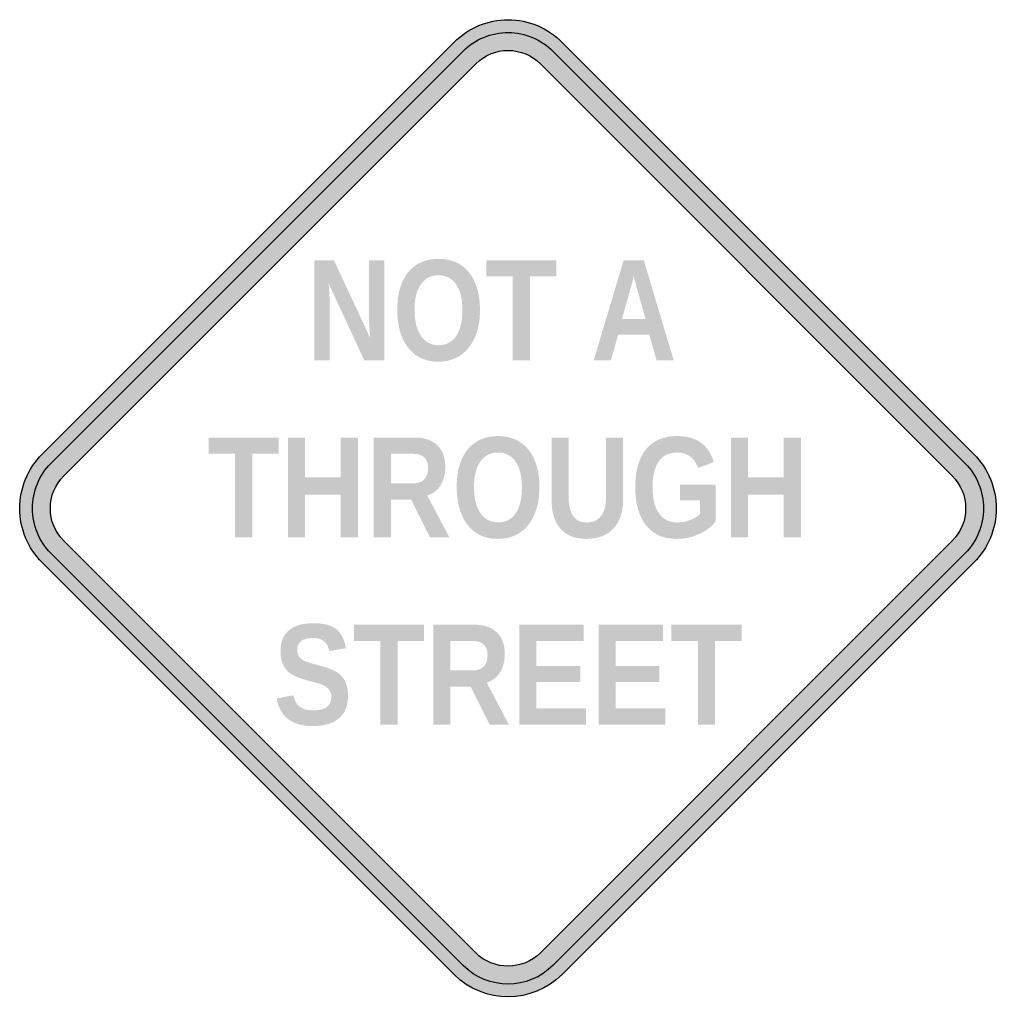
# Model space of a CAD drawing. Header units: inches. Extents: x -0.5 to 0.5, y -0.51 to 0.5.
import ezdxf

# ---------------------------------------------------------------- set-up
doc = ezdxf.new("R2010")
doc.units = ezdxf.units.IN
doc.header["$MEASUREMENT"] = 0

msp = doc.modelspace()

# ---------------------------------------------------------------- hatches: boundary and pattern name
h = msp.add_hatch(color=7)
edge = h.paths.add_edge_path()
edge.add_line((0.0555, 0.4769), (0.477, 0.0554))
edge.add_spline(control_points=[(0.477, 0.0554), (0.4917, 0.0407), (0.5, 0.0207), (0.5, -0.0001), (0.5, -0.0209), (0.4917, -0.0408), (0.477, -0.0555)], knot_values=[0, 0, 0, 0, 1, 1, 1, 2, 2, 2, 2], degree=3, periodic=0)
edge.add_line((0.477, -0.0555), (0.0555, -0.4771))
edge.add_spline(control_points=[(0.0555, -0.4771), (0.025, -0.5076), (-0.0245, -0.5077), (-0.0552, -0.4774)], knot_values=[0, 0, 0, 0, 1, 1, 1, 1], degree=3, periodic=0)
edge.add_line((-0.0552, -0.4774), (-0.477, -0.0555))
edge.add_spline(control_points=[(-0.477, -0.0555), (-0.4917, -0.0408), (-0.5, -0.0209), (-0.5, -0.0001), (-0.5, 0.0207), (-0.4917, 0.0407), (-0.477, 0.0554)], knot_values=[0, 0, 0, 0, 1, 1, 1, 2, 2, 2, 2], degree=3, periodic=0)
edge.add_line((-0.477, 0.0554), (-0.0552, 0.4772))
edge.add_spline(control_points=[(-0.0552, 0.4772), (-0.0405, 0.4919), (-0.0206, 0.5001), (0.0002, 0.5001), (0.021, 0.5), (0.0409, 0.4917), (0.0555, 0.4769)], knot_values=[0, 0, 0, 0, 1, 1, 1, 2, 2, 2, 2], degree=3, periodic=0)
edge = h.paths.add_edge_path(flags=0)
edge.add_line((0.0333, 0.4548), (0.4548, 0.0332))
edge.add_spline(control_points=[(0.4548, 0.0332), (0.4637, 0.0244), (0.4686, 0.0124), (0.4686, -0.0001), (0.4686, -0.0126), (0.4637, -0.0245), (0.4548, -0.0334)], knot_values=[0, 0, 0, 0, 1, 1, 1, 2, 2, 2, 2], degree=3, periodic=0)
edge.add_line((0.4548, -0.0334), (0.0333, -0.4549))
edge.add_spline(control_points=[(0.0333, -0.4549), (0.015, -0.4732), (-0.0146, -0.4733), (-0.033, -0.4551)], knot_values=[0, 0, 0, 0, 1, 1, 1, 1], degree=3, periodic=0)
edge.add_line((-0.033, -0.4551), (-0.4548, -0.0334))
edge.add_spline(control_points=[(-0.4548, -0.0334), (-0.4637, -0.0245), (-0.4686, -0.0126), (-0.4686, -0.0001), (-0.4686, 0.0124), (-0.4637, 0.0244), (-0.4548, 0.0332)], knot_values=[0, 0, 0, 0, 1, 1, 1, 2, 2, 2, 2], degree=3, periodic=0)
edge.add_line((-0.4548, 0.0332), (-0.033, 0.455))
edge.add_spline(control_points=[(-0.033, 0.455), (-0.0242, 0.4638), (-0.0123, 0.4687), (0.0002, 0.4687), (0.0126, 0.4686), (0.0245, 0.4636), (0.0333, 0.4548)], knot_values=[0, 0, 0, 0, 1, 1, 1, 2, 2, 2, 2], degree=3, periodic=0)
h = msp.add_hatch(color=7)
edge = h.paths.add_edge_path()
edge.add_line((0.0463, 0.4677), (0.4678, 0.0462))
edge.add_spline(control_points=[(0.4678, 0.0462), (0.48, 0.0339), (0.4869, 0.0173), (0.4869, -0.0001), (0.4869, -0.0174), (0.48, -0.034), (0.4678, -0.0463)], knot_values=[0, 0, 0, 0, 1, 1, 1, 2, 2, 2, 2], degree=3, periodic=0)
edge.add_line((0.4678, -0.0463), (0.0462, -0.4678))
edge.add_spline(control_points=[(0.0462, -0.4678), (0.0208, -0.4933), (-0.0204, -0.4934), (-0.0459, -0.4681)], knot_values=[0, 0, 0, 0, 1, 1, 1, 1], degree=3, periodic=0)
edge.add_line((-0.0459, -0.4681), (-0.4678, -0.0463))
edge.add_spline(control_points=[(-0.4678, -0.0463), (-0.48, -0.034), (-0.4869, -0.0174), (-0.4869, -0.0001), (-0.4869, 0.0173), (-0.48, 0.0339), (-0.4678, 0.0462)], knot_values=[0, 0, 0, 0, 1, 1, 1, 2, 2, 2, 2], degree=3, periodic=0)
edge.add_line((-0.4678, 0.0462), (-0.046, 0.4679))
edge.add_spline(control_points=[(-0.046, 0.4679), (-0.0337, 0.4802), (-0.0171, 0.487), (0.0002, 0.487), (0.0175, 0.4869), (0.0341, 0.48), (0.0463, 0.4677)], knot_values=[0, 0, 0, 0, 1, 1, 1, 2, 2, 2, 2], degree=3, periodic=0)
edge = h.paths.add_edge_path(flags=0)
edge.add_line((0.0333, 0.4548), (0.4548, 0.0332))
edge.add_spline(control_points=[(0.4548, 0.0332), (0.4637, 0.0244), (0.4686, 0.0124), (0.4686, -0.0001), (0.4686, -0.0126), (0.4637, -0.0245), (0.4548, -0.0334)], knot_values=[0, 0, 0, 0, 1, 1, 1, 2, 2, 2, 2], degree=3, periodic=0)
edge.add_line((0.4548, -0.0334), (0.0333, -0.4549))
edge.add_spline(control_points=[(0.0333, -0.4549), (0.015, -0.4732), (-0.0146, -0.4733), (-0.033, -0.4551)], knot_values=[0, 0, 0, 0, 1, 1, 1, 1], degree=3, periodic=0)
edge.add_line((-0.033, -0.4551), (-0.4548, -0.0334))
edge.add_spline(control_points=[(-0.4548, -0.0334), (-0.4637, -0.0245), (-0.4686, -0.0126), (-0.4686, -0.0001), (-0.4686, 0.0124), (-0.4637, 0.0244), (-0.4548, 0.0332)], knot_values=[0, 0, 0, 0, 1, 1, 1, 2, 2, 2, 2], degree=3, periodic=0)
edge.add_line((-0.4548, 0.0332), (-0.033, 0.455))
edge.add_spline(control_points=[(-0.033, 0.455), (-0.0242, 0.4638), (-0.0123, 0.4687), (0.0002, 0.4687), (0.0126, 0.4686), (0.0245, 0.4636), (0.0333, 0.4548)], knot_values=[0, 0, 0, 0, 1, 1, 1, 2, 2, 2, 2], degree=3, periodic=0)
h = msp.add_hatch(color=7)
edge = h.paths.add_edge_path()
edge.add_line((-0.1472, 0.1515), (-0.1837, 0.2303))
edge.add_spline(control_points=[(-0.1837, 0.2303), (-0.1836, 0.2282), (-0.1834, 0.226), (-0.1832, 0.2239), (-0.183, 0.2221), (-0.1829, 0.2201), (-0.1828, 0.2179), (-0.1827, 0.2158), (-0.1827, 0.2138), (-0.1827, 0.2119)], knot_values=[0, 0, 0, 0, 1, 1, 1, 2, 2, 2, 3, 3, 3, 3], degree=3, periodic=0)
edge.add_line((-0.1827, 0.2119), (-0.1827, 0.1515))
edge.add_line((-0.1827, 0.1515), (-0.1983, 0.1515))
edge.add_line((-0.1983, 0.1515), (-0.1983, 0.2538))
edge.add_line((-0.1983, 0.2538), (-0.1782, 0.2538))
edge.add_line((-0.1782, 0.2538), (-0.1411, 0.1744))
edge.add_spline(control_points=[(-0.1411, 0.1744), (-0.1413, 0.1764), (-0.1415, 0.1786), (-0.1417, 0.1808), (-0.1418, 0.1827), (-0.1419, 0.1848), (-0.1421, 0.1872), (-0.1422, 0.1895), (-0.1422, 0.1919), (-0.1422, 0.1944)], knot_values=[0, 0, 0, 0, 1, 1, 1, 2, 2, 2, 3, 3, 3, 3], degree=3, periodic=0)
edge.add_line((-0.1422, 0.1944), (-0.1422, 0.2538))
edge.add_line((-0.1422, 0.2538), (-0.1266, 0.2538))
edge.add_line((-0.1266, 0.2538), (-0.1266, 0.1515))
edge.add_line((-0.1266, 0.1515), (-0.1472, 0.1515))
h = msp.add_hatch(color=7)
edge = h.paths.add_edge_path()
edge.add_spline(control_points=[(-0.0287, 0.2031), (-0.0287, 0.1952), (-0.0297, 0.1879), (-0.0316, 0.1814), (-0.0336, 0.1748), (-0.0364, 0.1693), (-0.04, 0.1646), (-0.0437, 0.16), (-0.0481, 0.1564), (-0.0534, 0.1539), (-0.0586, 0.1513), (-0.0646, 0.1501), (-0.0712, 0.1501), (-0.0782, 0.1501), (-0.0843, 0.1514), (-0.0896, 0.154), (-0.0949, 0.1567), (-0.0993, 0.1604), (-0.1028, 0.1651), (-0.1064, 0.1698), (-0.109, 0.1754), (-0.1108, 0.1819), (-0.1125, 0.1884), (-0.1134, 0.1955), (-0.1134, 0.2031), (-0.1134, 0.2111), (-0.1125, 0.2183), (-0.1107, 0.2248), (-0.1088, 0.2312), (-0.1061, 0.2367), (-0.1025, 0.2412), (-0.0989, 0.2457), (-0.0945, 0.2492), (-0.0892, 0.2517), (-0.084, 0.2541), (-0.0779, 0.2553), (-0.0711, 0.2553), (-0.0643, 0.2553), (-0.0582, 0.2541), (-0.053, 0.2516), (-0.0477, 0.2492), (-0.0433, 0.2456), (-0.0397, 0.2411), (-0.0361, 0.2366), (-0.0334, 0.2311), (-0.0315, 0.2247), (-0.0297, 0.2183), (-0.0287, 0.2111), (-0.0287, 0.2031)], knot_values=[0, 0, 0, 0, 1, 1, 1, 2, 2, 2, 3, 3, 3, 4, 4, 4, 5, 5, 5, 6, 6, 6, 7, 7, 7, 8, 8, 8, 9, 9, 9, 10, 10, 10, 11, 11, 11, 12, 12, 12, 13, 13, 13, 14, 14, 14, 15, 15, 15, 16, 16, 16, 16], degree=3, periodic=0)
edge = h.paths.add_edge_path(flags=0)
edge.add_spline(control_points=[(-0.0467, 0.2031), (-0.0467, 0.2085), (-0.0472, 0.2134), (-0.0482, 0.2177), (-0.0493, 0.222), (-0.0508, 0.2257), (-0.0529, 0.2288), (-0.0549, 0.2319), (-0.0575, 0.2343), (-0.0605, 0.236), (-0.0636, 0.2377), (-0.0671, 0.2385), (-0.0711, 0.2385), (-0.0752, 0.2385), (-0.0788, 0.2377), (-0.0819, 0.236), (-0.0849, 0.2343), (-0.0875, 0.2319), (-0.0895, 0.2288), (-0.0916, 0.2257), (-0.0932, 0.222), (-0.0942, 0.2177), (-0.0952, 0.2134), (-0.0957, 0.2085), (-0.0957, 0.2031), (-0.0957, 0.1978), (-0.0952, 0.1929), (-0.0942, 0.1885), (-0.0931, 0.1841), (-0.0916, 0.1803), (-0.0895, 0.1771), (-0.0875, 0.1739), (-0.0849, 0.1714), (-0.0818, 0.1696), (-0.0787, 0.1678), (-0.0752, 0.1669), (-0.0712, 0.1669), (-0.0669, 0.1669), (-0.0632, 0.1678), (-0.0601, 0.1696), (-0.057, 0.1715), (-0.0545, 0.174), (-0.0525, 0.1772), (-0.0505, 0.1804), (-0.049, 0.1842), (-0.0481, 0.1887), (-0.0471, 0.1931), (-0.0467, 0.1979), (-0.0467, 0.2031)], knot_values=[0, 0, 0, 0, 1, 1, 1, 2, 2, 2, 3, 3, 3, 4, 4, 4, 5, 5, 5, 6, 6, 6, 7, 7, 7, 8, 8, 8, 9, 9, 9, 10, 10, 10, 11, 11, 11, 12, 12, 12, 13, 13, 13, 14, 14, 14, 15, 15, 15, 16, 16, 16, 16], degree=3, periodic=0)
for points in [[(0.0224, 0.2373), (0.0224, 0.1515), (0.0049, 0.1515), (0.0049, 0.2373), (-0.0222, 0.2373), (-0.0222, 0.2538), (0.0496, 0.2538), (0.0496, 0.2373), (0.0224, 0.2373)], [(-0.2619, 0.0558), (-0.2619, -0.0299), (-0.2795, -0.0299), (-0.2795, 0.0558), (-0.3065, 0.0558), (-0.3065, 0.0724), (-0.2348, 0.0724), (-0.2348, 0.0558), (-0.2619, 0.0558)], [(-0.1713, -0.0299), (-0.1713, 0.014), (-0.2078, 0.014), (-0.2078, -0.0299), (-0.2253, -0.0299), (-0.2253, 0.0724), (-0.2078, 0.0724), (-0.2078, 0.0317), (-0.1713, 0.0317), (-0.1713, 0.0724), (-0.1537, 0.0724), (-0.1537, -0.0299), (-0.1713, -0.0299)], [(0.2823, -0.0299), (0.2823, 0.014), (0.2458, 0.014), (0.2458, -0.0299), (0.2283, -0.0299), (0.2283, 0.0724), (0.2458, 0.0724), (0.2458, 0.0317), (0.2823, 0.0317), (0.2823, 0.0724), (0.2999, 0.0724), (0.2999, -0.0299), (0.2823, -0.0299)], [(-0.113, -0.1357), (-0.113, -0.2214), (-0.1306, -0.2214), (-0.1306, -0.1357), (-0.1577, -0.1357), (-0.1577, -0.1192), (-0.0859, -0.1192), (-0.0859, -0.1357), (-0.113, -0.1357)], [(0.0115, -0.2214), (0.0115, -0.1192), (0.0775, -0.1192), (0.0775, -0.1357), (0.0291, -0.1357), (0.0291, -0.1614), (0.0739, -0.1614), (0.0739, -0.1779), (0.0291, -0.1779), (0.0291, -0.2049), (0.0799, -0.2049), (0.0799, -0.2214), (0.0115, -0.2214)], [(0.0928, -0.2214), (0.0928, -0.1192), (0.1588, -0.1192), (0.1588, -0.1357), (0.1104, -0.1357), (0.1104, -0.1614), (0.1551, -0.1614), (0.1551, -0.1779), (0.1104, -0.1779), (0.1104, -0.2049), (0.1612, -0.2049), (0.1612, -0.2214), (0.0928, -0.2214)], [(0.212, -0.1357), (0.212, -0.2214), (0.1944, -0.2214), (0.1944, -0.1357), (0.1673, -0.1357), (0.1673, -0.1192), (0.2391, -0.1192), (0.2391, -0.1357), (0.212, -0.1357)]]:
    msp.add_hatch(color=7).paths.add_polyline_path(points)
h = msp.add_hatch(color=7)
h.paths.add_polyline_path([(0.1521, 0.1515), (0.1447, 0.1777), (0.1128, 0.1777), (0.1054, 0.1515), (0.0878, 0.1515), (0.1184, 0.2538), (0.1391, 0.2538), (0.1696, 0.1515), (0.1521, 0.1515)])
edge = h.paths.add_edge_path(flags=0)
edge.add_spline(control_points=[(0.1325, 0.2232), (0.1325, 0.2232), (0.1321, 0.2249), (0.1311, 0.2283)], knot_values=[0, 0, 0, 0, 1, 1, 1, 1], degree=3, periodic=0)
edge.add_spline(control_points=[(0.1311, 0.2283), (0.1307, 0.23), (0.1303, 0.2316), (0.1299, 0.233)], knot_values=[0, 0, 0, 0, 1, 1, 1, 1], degree=3, periodic=0)
edge.add_line((0.1299, 0.233), (0.1291, 0.2365))
edge.add_spline(control_points=[(0.1291, 0.2365), (0.1289, 0.2374), (0.1288, 0.238), (0.1288, 0.2381)], knot_values=[0, 0, 0, 0, 1, 1, 1, 1], degree=3, periodic=0)
edge.add_spline(control_points=[(0.1288, 0.2381), (0.1287, 0.2379), (0.1286, 0.2374), (0.1284, 0.2365), (0.1282, 0.2355), (0.1279, 0.2344), (0.1276, 0.233), (0.1273, 0.2316), (0.1269, 0.23), (0.1264, 0.2283)], knot_values=[0, 0, 0, 0, 1, 1, 1, 2, 2, 2, 3, 3, 3, 3], degree=3, periodic=0)
edge.add_line((0.1264, 0.2283), (0.125, 0.2232))
edge.add_line((0.125, 0.2232), (0.1167, 0.1938))
edge.add_line((0.1167, 0.1938), (0.1408, 0.1938))
edge.add_line((0.1408, 0.1938), (0.1325, 0.2232))
h = msp.add_hatch(color=7)
edge = h.paths.add_edge_path()
edge.add_line((-0.0797, -0.0299), (-0.0992, 0.0089))
edge.add_line((-0.0992, 0.0089), (-0.1198, 0.0089))
edge.add_line((-0.1198, 0.0089), (-0.1198, -0.0299))
edge.add_line((-0.1198, -0.0299), (-0.1374, -0.0299))
edge.add_line((-0.1374, -0.0299), (-0.1374, 0.0724))
edge.add_line((-0.1374, 0.0724), (-0.0955, 0.0724))
edge.add_spline(control_points=[(-0.0955, 0.0724), (-0.0903, 0.0724), (-0.0857, 0.0717), (-0.0818, 0.0702), (-0.0779, 0.0688), (-0.0746, 0.0668), (-0.072, 0.0641), (-0.0694, 0.0615), (-0.0674, 0.0583), (-0.0661, 0.0546), (-0.0649, 0.0508), (-0.0642, 0.0466), (-0.0642, 0.0419), (-0.0642, 0.0381), (-0.0647, 0.0346), (-0.0656, 0.0314), (-0.0665, 0.0282), (-0.0678, 0.0254), (-0.0694, 0.023), (-0.0711, 0.0205), (-0.073, 0.0184), (-0.0753, 0.0167), (-0.0776, 0.0151), (-0.0801, 0.0139), (-0.0827, 0.0131)], knot_values=[0, 0, 0, 0, 1, 1, 1, 2, 2, 2, 3, 3, 3, 4, 4, 4, 5, 5, 5, 6, 6, 6, 7, 7, 7, 8, 8, 8, 8], degree=3, periodic=0)
edge.add_line((-0.0827, 0.0131), (-0.06, -0.0299))
edge.add_line((-0.06, -0.0299), (-0.0797, -0.0299))
edge = h.paths.add_edge_path(flags=0)
edge.add_spline(control_points=[(-0.0818, 0.041), (-0.0818, 0.046), (-0.0832, 0.0497), (-0.0859, 0.0521), (-0.0886, 0.0545), (-0.0924, 0.0558), (-0.0973, 0.0558)], knot_values=[0, 0, 0, 0, 1, 1, 1, 2, 2, 2, 2], degree=3, periodic=0)
edge.add_line((-0.0973, 0.0558), (-0.1198, 0.0558))
edge.add_line((-0.1198, 0.0558), (-0.1198, 0.0256))
edge.add_line((-0.1198, 0.0256), (-0.0969, 0.0256))
edge.add_spline(control_points=[(-0.0969, 0.0256), (-0.0943, 0.0256), (-0.092, 0.0259), (-0.0901, 0.0267), (-0.0882, 0.0274), (-0.0867, 0.0285), (-0.0855, 0.0299), (-0.0843, 0.0313), (-0.0834, 0.0329), (-0.0828, 0.0348), (-0.0822, 0.0367), (-0.0818, 0.0387), (-0.0818, 0.041)], knot_values=[0, 0, 0, 0, 1, 1, 1, 2, 2, 2, 3, 3, 3, 4, 4, 4, 4], degree=3, periodic=0)
h = msp.add_hatch(color=7)
edge = h.paths.add_edge_path()
edge.add_spline(control_points=[(0.0322, 0.0217), (0.0322, 0.0137), (0.0312, 0.0065), (0.0293, -0.0001), (0.0273, -0.0066), (0.0245, -0.0122), (0.0209, -0.0168), (0.0172, -0.0215), (0.0128, -0.025), (0.0075, -0.0276), (0.0023, -0.0301), (-0.0037, -0.0313), (-0.0103, -0.0313), (-0.0173, -0.0313), (-0.0234, -0.03), (-0.0287, -0.0274), (-0.034, -0.0247), (-0.0384, -0.0211), (-0.0419, -0.0163), (-0.0455, -0.0116), (-0.0481, -0.006), (-0.0499, 0.0005), (-0.0516, 0.0069), (-0.0525, 0.014), (-0.0525, 0.0217), (-0.0525, 0.0297), (-0.0516, 0.0369), (-0.0498, 0.0433), (-0.0479, 0.0498), (-0.0452, 0.0553), (-0.0416, 0.0598), (-0.038, 0.0643), (-0.0336, 0.0678), (-0.0283, 0.0702), (-0.0231, 0.0727), (-0.017, 0.0739), (-0.0102, 0.0739), (-0.0034, 0.0739), (0.0027, 0.0727), (0.0079, 0.0702), (0.0132, 0.0677), (0.0176, 0.0642), (0.0212, 0.0597), (0.0248, 0.0551), (0.0275, 0.0496), (0.0294, 0.0432), (0.0312, 0.0368), (0.0322, 0.0297), (0.0322, 0.0217)], knot_values=[0, 0, 0, 0, 1, 1, 1, 2, 2, 2, 3, 3, 3, 4, 4, 4, 5, 5, 5, 6, 6, 6, 7, 7, 7, 8, 8, 8, 9, 9, 9, 10, 10, 10, 11, 11, 11, 12, 12, 12, 13, 13, 13, 14, 14, 14, 15, 15, 15, 16, 16, 16, 16], degree=3, periodic=0)
edge = h.paths.add_edge_path(flags=0)
edge.add_spline(control_points=[(0.0142, 0.0217), (0.0142, 0.0271), (0.0137, 0.0319), (0.0127, 0.0363), (0.0116, 0.0406), (0.0101, 0.0443), (0.008, 0.0474), (0.006, 0.0505), (0.0034, 0.0529), (0.0004, 0.0546), (-0.0027, 0.0562), (-0.0062, 0.0571), (-0.0102, 0.0571), (-0.0143, 0.0571), (-0.0179, 0.0562), (-0.021, 0.0546), (-0.024, 0.0529), (-0.0266, 0.0505), (-0.0287, 0.0474), (-0.0307, 0.0443), (-0.0323, 0.0406), (-0.0333, 0.0363), (-0.0343, 0.0319), (-0.0348, 0.0271), (-0.0348, 0.0217), (-0.0348, 0.0164), (-0.0343, 0.0115), (-0.0333, 0.0071), (-0.0322, 0.0027), (-0.0307, -0.0011), (-0.0286, -0.0043), (-0.0266, -0.0075), (-0.024, -0.01), (-0.0209, -0.0118), (-0.0178, -0.0136), (-0.0143, -0.0145), (-0.0103, -0.0145), (-0.006, -0.0145), (-0.0023, -0.0136), (0.0008, -0.0118), (0.0039, -0.01), (0.0064, -0.0074), (0.0084, -0.0042), (0.0104, -0.001), (0.0119, 0.0028), (0.0128, 0.0072), (0.0138, 0.0117), (0.0142, 0.0165), (0.0142, 0.0217)], knot_values=[0, 0, 0, 0, 1, 1, 1, 2, 2, 2, 3, 3, 3, 4, 4, 4, 5, 5, 5, 6, 6, 6, 7, 7, 7, 8, 8, 8, 9, 9, 9, 10, 10, 10, 11, 11, 11, 12, 12, 12, 13, 13, 13, 14, 14, 14, 15, 15, 15, 16, 16, 16, 16], degree=3, periodic=0)
h = msp.add_hatch(color=7)
edge = h.paths.add_edge_path()
edge.add_spline(control_points=[(0.0803, -0.0313), (0.0751, -0.0313), (0.0703, -0.0306), (0.0659, -0.0291), (0.0616, -0.0275), (0.0578, -0.0252), (0.0547, -0.0219), (0.0515, -0.0187), (0.0491, -0.0146), (0.0473, -0.0096), (0.0455, -0.0045), (0.0447, 0.0015), (0.0447, 0.0084)], knot_values=[0, 0, 0, 0, 1, 1, 1, 2, 2, 2, 3, 3, 3, 4, 4, 4, 4], degree=3, periodic=0)
edge.add_line((0.0447, 0.0084), (0.0447, 0.0724))
edge.add_line((0.0447, 0.0724), (0.0622, 0.0724))
edge.add_line((0.0622, 0.0724), (0.0622, 0.0101))
edge.add_spline(control_points=[(0.0622, 0.0101), (0.0622, 0.0058), (0.0626, 0.0021), (0.0635, -0.001), (0.0644, -0.0042), (0.0656, -0.0067), (0.0673, -0.0087), (0.0689, -0.0107), (0.0708, -0.0122), (0.0731, -0.0132), (0.0754, -0.0141), (0.078, -0.0146), (0.0808, -0.0146), (0.0836, -0.0146), (0.0863, -0.0141), (0.0887, -0.0131), (0.0911, -0.0121), (0.0931, -0.0106), (0.0948, -0.0085), (0.0966, -0.0064), (0.0979, -0.0038), (0.0989, -0.0006), (0.0998, 0.0026), (0.1003, 0.0064), (0.1003, 0.0108)], knot_values=[0, 0, 0, 0, 1, 1, 1, 2, 2, 2, 3, 3, 3, 4, 4, 4, 5, 5, 5, 6, 6, 6, 7, 7, 7, 8, 8, 8, 8], degree=3, periodic=0)
edge.add_line((0.1003, 0.0108), (0.1003, 0.0724))
edge.add_line((0.1003, 0.0724), (0.1179, 0.0724))
edge.add_line((0.1179, 0.0724), (0.1179, 0.0095))
edge.add_spline(control_points=[(0.1179, 0.0095), (0.1179, 0.0025), (0.1169, -0.0036), (0.1151, -0.0087), (0.1132, -0.0138), (0.1106, -0.0181), (0.1073, -0.0214), (0.1039, -0.0248), (0.1, -0.0273), (0.0954, -0.0289), (0.0908, -0.0305), (0.0858, -0.0313), (0.0803, -0.0313)], knot_values=[0, 0, 0, 0, 1, 1, 1, 2, 2, 2, 3, 3, 3, 4, 4, 4, 4], degree=3, periodic=0)
h = msp.add_hatch(color=7)
edge = h.paths.add_edge_path()
edge.add_spline(control_points=[(0.1733, -0.0146), (0.1758, -0.0146), (0.1783, -0.0143), (0.1806, -0.0138), (0.183, -0.0134), (0.1851, -0.0127), (0.1871, -0.0119), (0.1891, -0.0111), (0.1909, -0.0102), (0.1925, -0.0092), (0.1941, -0.0081), (0.1955, -0.007), (0.1965, -0.0059)], knot_values=[0, 0, 0, 0, 1, 1, 1, 2, 2, 2, 3, 3, 3, 4, 4, 4, 4], degree=3, periodic=0)
edge.add_line((0.1965, -0.0059), (0.1965, 0.0082))
edge.add_line((0.1965, 0.0082), (0.176, 0.0082))
edge.add_line((0.176, 0.0082), (0.176, 0.024))
edge.add_line((0.176, 0.024), (0.2126, 0.024))
edge.add_line((0.2126, 0.024), (0.2126, -0.0136))
edge.add_spline(control_points=[(0.2126, -0.0136), (0.2107, -0.0159), (0.2084, -0.0182), (0.2057, -0.0203), (0.203, -0.0225), (0.1999, -0.0244), (0.1966, -0.026), (0.1932, -0.0276), (0.1895, -0.0289), (0.1855, -0.0299), (0.1815, -0.0309), (0.1773, -0.0313), (0.1728, -0.0313), (0.1654, -0.0313), (0.159, -0.03), (0.1537, -0.0274), (0.1483, -0.0247), (0.1439, -0.0211), (0.1404, -0.0163), (0.137, -0.0116), (0.1344, -0.006), (0.1328, 0.0005), (0.1311, 0.0069), (0.1303, 0.014), (0.1303, 0.0217), (0.1303, 0.0297), (0.1312, 0.0369), (0.1329, 0.0433), (0.1346, 0.0498), (0.1373, 0.0553), (0.1409, 0.0598), (0.1444, 0.0643), (0.1489, 0.0678), (0.1542, 0.0702), (0.1596, 0.0727), (0.1659, 0.0739), (0.1732, 0.0739), (0.1785, 0.0739), (0.1832, 0.0733), (0.1873, 0.072), (0.1914, 0.0708), (0.195, 0.069), (0.1981, 0.0666), (0.2012, 0.0643), (0.2038, 0.0615), (0.2058, 0.0583), (0.2079, 0.055), (0.2096, 0.0513), (0.2108, 0.0473)], knot_values=[0, 0, 0, 0, 1, 1, 1, 2, 2, 2, 3, 3, 3, 4, 4, 4, 5, 5, 5, 6, 6, 6, 7, 7, 7, 8, 8, 8, 9, 9, 9, 10, 10, 10, 11, 11, 11, 12, 12, 12, 13, 13, 13, 14, 14, 14, 15, 15, 15, 16, 16, 16, 16], degree=3, periodic=0)
edge.add_line((0.2108, 0.0473), (0.1946, 0.0413))
edge.add_spline(control_points=[(0.1946, 0.0413), (0.1939, 0.0434), (0.1929, 0.0455), (0.1917, 0.0474), (0.1905, 0.0493), (0.1891, 0.051), (0.1873, 0.0524), (0.1855, 0.0538), (0.1835, 0.0549), (0.1812, 0.0558), (0.1788, 0.0566), (0.1762, 0.0571), (0.1732, 0.0571), (0.1688, 0.0571), (0.1651, 0.0562), (0.1619, 0.0546), (0.1587, 0.0529), (0.1561, 0.0505), (0.1541, 0.0474), (0.152, 0.0443), (0.1505, 0.0406), (0.1495, 0.0363), (0.1485, 0.0319), (0.148, 0.0271), (0.148, 0.0217), (0.148, 0.0164), (0.1485, 0.0115), (0.1495, 0.0071), (0.1505, 0.0026), (0.152, -0.0012), (0.1541, -0.0044), (0.1562, -0.0076), (0.1589, -0.0101), (0.162, -0.0119), (0.1652, -0.0137), (0.1689, -0.0146), (0.1733, -0.0146)], knot_values=[0, 0, 0, 0, 1, 1, 1, 2, 2, 2, 3, 3, 3, 4, 4, 4, 5, 5, 5, 6, 6, 6, 7, 7, 7, 8, 8, 8, 9, 9, 9, 10, 10, 10, 11, 11, 11, 12, 12, 12, 12], degree=3, periodic=0)
h = msp.add_hatch(color=7)
edge = h.paths.add_edge_path()
edge.add_spline(control_points=[(-0.1638, -0.1919), (-0.1638, -0.1966), (-0.1645, -0.2008), (-0.1659, -0.2046), (-0.1673, -0.2084), (-0.1694, -0.2117), (-0.1724, -0.2144), (-0.1753, -0.2171), (-0.179, -0.2192), (-0.1835, -0.2207), (-0.1881, -0.2221), (-0.1935, -0.2229), (-0.1997, -0.2229), (-0.2053, -0.2229), (-0.2102, -0.2223), (-0.2144, -0.221), (-0.2187, -0.2198), (-0.2223, -0.218), (-0.2254, -0.2157), (-0.2284, -0.2133), (-0.2309, -0.2104), (-0.2327, -0.2069), (-0.2346, -0.2034), (-0.236, -0.1993), (-0.2368, -0.1948)], knot_values=[0, 0, 0, 0, 1, 1, 1, 2, 2, 2, 3, 3, 3, 4, 4, 4, 5, 5, 5, 6, 6, 6, 7, 7, 7, 8, 8, 8, 8], degree=3, periodic=0)
edge.add_line((-0.2368, -0.1948), (-0.2199, -0.1914))
edge.add_spline(control_points=[(-0.2199, -0.1914), (-0.2194, -0.1936), (-0.2187, -0.1957), (-0.2177, -0.1976), (-0.2168, -0.1995), (-0.2156, -0.2011), (-0.214, -0.2025), (-0.2124, -0.2039), (-0.2104, -0.2049), (-0.208, -0.2057), (-0.2056, -0.2064), (-0.2027, -0.2068), (-0.1992, -0.2068), (-0.1933, -0.2068), (-0.1887, -0.2057), (-0.1856, -0.2035), (-0.1825, -0.2013), (-0.1809, -0.1979), (-0.1809, -0.1932), (-0.1809, -0.1904), (-0.1815, -0.1881), (-0.1828, -0.1863), (-0.184, -0.1845), (-0.1857, -0.183), (-0.1878, -0.1819), (-0.1899, -0.1807), (-0.1923, -0.1797), (-0.1951, -0.179), (-0.1978, -0.1782), (-0.2007, -0.1774), (-0.2037, -0.1767)], knot_values=[0, 0, 0, 0, 1, 1, 1, 2, 2, 2, 3, 3, 3, 4, 4, 4, 5, 5, 5, 6, 6, 6, 7, 7, 7, 8, 8, 8, 9, 9, 9, 10, 10, 10, 10], degree=3, periodic=0)
edge.add_spline(control_points=[(-0.2037, -0.1767), (-0.2037, -0.1767), (-0.2061, -0.176), (-0.2109, -0.1746), (-0.2132, -0.1739), (-0.2155, -0.173), (-0.2176, -0.172), (-0.2198, -0.171), (-0.2218, -0.1698), (-0.2237, -0.1684), (-0.2255, -0.167), (-0.2271, -0.1652), (-0.2285, -0.1632), (-0.2299, -0.1611), (-0.231, -0.1587), (-0.2318, -0.1559), (-0.2325, -0.1532), (-0.2329, -0.1499), (-0.2329, -0.1462), (-0.2329, -0.1411), (-0.2321, -0.1368), (-0.2304, -0.1332), (-0.2287, -0.1295), (-0.2264, -0.1266), (-0.2234, -0.1243), (-0.2205, -0.122), (-0.2169, -0.1203), (-0.2129, -0.1192), (-0.2088, -0.1182), (-0.2044, -0.1176), (-0.1995, -0.1176), (-0.1941, -0.1176), (-0.1894, -0.1181), (-0.1855, -0.1192), (-0.1815, -0.1202), (-0.1783, -0.1218), (-0.1756, -0.1239), (-0.173, -0.1261), (-0.1709, -0.1287), (-0.1694, -0.132), (-0.1679, -0.1352), (-0.1667, -0.1389), (-0.166, -0.1432)], knot_values=[0, 0, 0, 0, 1, 1, 1, 2, 2, 2, 3, 3, 3, 4, 4, 4, 5, 5, 5, 6, 6, 6, 7, 7, 7, 8, 8, 8, 9, 9, 9, 10, 10, 10, 11, 11, 11, 12, 12, 12, 13, 13, 13, 14, 14, 14, 14], degree=3, periodic=0)
edge.add_line((-0.166, -0.1432), (-0.183, -0.1461))
edge.add_spline(control_points=[(-0.183, -0.1461), (-0.1839, -0.1417), (-0.1856, -0.1384), (-0.1883, -0.1361), (-0.191, -0.1339), (-0.1948, -0.1328), (-0.1998, -0.1328), (-0.2029, -0.1328), (-0.2055, -0.1331), (-0.2075, -0.1338), (-0.2096, -0.1344), (-0.2112, -0.1353), (-0.2124, -0.1364), (-0.2137, -0.1375), (-0.2145, -0.1388), (-0.215, -0.1403), (-0.2155, -0.1418), (-0.2158, -0.1433), (-0.2158, -0.145), (-0.2158, -0.1475), (-0.2153, -0.1496), (-0.2143, -0.1512), (-0.2133, -0.1528), (-0.2119, -0.1542), (-0.2101, -0.1553), (-0.2083, -0.1563), (-0.2062, -0.1573), (-0.2037, -0.158), (-0.2013, -0.1588), (-0.1985, -0.1595), (-0.1955, -0.1603), (-0.1929, -0.161), (-0.1903, -0.1617), (-0.1878, -0.1624), (-0.1852, -0.1632), (-0.1828, -0.1641), (-0.1804, -0.1651), (-0.1781, -0.1661), (-0.1759, -0.1673), (-0.1738, -0.1688), (-0.1718, -0.1702), (-0.1701, -0.172), (-0.1686, -0.1741), (-0.1671, -0.1762), (-0.1659, -0.1787), (-0.1651, -0.1816), (-0.1642, -0.1845), (-0.1638, -0.188), (-0.1638, -0.1919)], knot_values=[0, 0, 0, 0, 1, 1, 1, 2, 2, 2, 3, 3, 3, 4, 4, 4, 5, 5, 5, 6, 6, 6, 7, 7, 7, 8, 8, 8, 9, 9, 9, 10, 10, 10, 11, 11, 11, 12, 12, 12, 13, 13, 13, 14, 14, 14, 15, 15, 15, 16, 16, 16, 16], degree=3, periodic=0)
h = msp.add_hatch(color=7)
edge = h.paths.add_edge_path()
edge.add_line((-0.0188, -0.2214), (-0.0383, -0.1826))
edge.add_line((-0.0383, -0.1826), (-0.0589, -0.1826))
edge.add_line((-0.0589, -0.1826), (-0.0589, -0.2214))
edge.add_line((-0.0589, -0.2214), (-0.0764, -0.2214))
edge.add_line((-0.0764, -0.2214), (-0.0764, -0.1192))
edge.add_line((-0.0764, -0.1192), (-0.0346, -0.1192))
edge.add_spline(control_points=[(-0.0346, -0.1192), (-0.0293, -0.1192), (-0.0248, -0.1199), (-0.0208, -0.1213), (-0.0169, -0.1227), (-0.0137, -0.1248), (-0.0111, -0.1274), (-0.0084, -0.13), (-0.0065, -0.1332), (-0.0052, -0.137), (-0.0039, -0.1407), (-0.0033, -0.1449), (-0.0033, -0.1496), (-0.0033, -0.1535), (-0.0037, -0.157), (-0.0047, -0.1601), (-0.0056, -0.1633), (-0.0069, -0.1661), (-0.0085, -0.1686), (-0.0102, -0.171), (-0.0121, -0.1731), (-0.0144, -0.1748), (-0.0167, -0.1765), (-0.0191, -0.1777), (-0.0218, -0.1784)], knot_values=[0, 0, 0, 0, 1, 1, 1, 2, 2, 2, 3, 3, 3, 4, 4, 4, 5, 5, 5, 6, 6, 6, 7, 7, 7, 8, 8, 8, 8], degree=3, periodic=0)
edge.add_line((-0.0218, -0.1784), (0.0009, -0.2214))
edge.add_line((0.0009, -0.2214), (-0.0188, -0.2214))
edge = h.paths.add_edge_path(flags=0)
edge.add_spline(control_points=[(-0.0209, -0.1505), (-0.0209, -0.1455), (-0.0223, -0.1418), (-0.0249, -0.1394), (-0.0276, -0.137), (-0.0314, -0.1358), (-0.0364, -0.1358)], knot_values=[0, 0, 0, 0, 1, 1, 1, 2, 2, 2, 2], degree=3, periodic=0)
edge.add_line((-0.0364, -0.1358), (-0.0589, -0.1358))
edge.add_line((-0.0589, -0.1358), (-0.0589, -0.166))
edge.add_line((-0.0589, -0.166), (-0.0359, -0.166))
edge.add_spline(control_points=[(-0.0359, -0.166), (-0.0333, -0.166), (-0.0311, -0.1656), (-0.0292, -0.1648), (-0.0273, -0.1641), (-0.0258, -0.163), (-0.0245, -0.1616), (-0.0233, -0.1603), (-0.0224, -0.1586), (-0.0218, -0.1567), (-0.0212, -0.1549), (-0.0209, -0.1528), (-0.0209, -0.1505)], knot_values=[0, 0, 0, 0, 1, 1, 1, 2, 2, 2, 3, 3, 3, 4, 4, 4, 4], degree=3, periodic=0)

# ---------------------------------------------------------------- linework, layer by layer
at = {"color": 7}
for points in [[(-0.477, 0.0554), (-0.0552, 0.4772)], [(0.0555, 0.4769), (0.477, 0.0554)], [(-0.4678, 0.0462), (-0.046, 0.4679)], [(0.0463, 0.4677), (0.4678, 0.0462)], [(-0.4548, 0.0332), (-0.033, 0.455)], [(0.0333, 0.4548), (0.4548, 0.0332)], [(-0.033, -0.4551), (-0.4548, -0.0334)], [(0.4548, -0.0334), (0.0333, -0.4549)], [(-0.0459, -0.4681), (-0.4678, -0.0463)], [(0.4678, -0.0463), (0.0462, -0.4678)], [(-0.0552, -0.4774), (-0.477, -0.0555)], [(0.477, -0.0555), (0.0555, -0.4771)]]:
    msp.add_lwpolyline(points, dxfattribs=at)
for points in [[(-0.0552, 0.4772), (-0.0405, 0.4919), (-0.0206, 0.5001), (0.0002, 0.5001), (0.021, 0.5), (0.0409, 0.4917), (0.0555, 0.4769)], [(-0.046, 0.4679), (-0.0337, 0.4802), (-0.0171, 0.487), (0.0002, 0.487), (0.0175, 0.4869), (0.0341, 0.48), (0.0463, 0.4677)], [(-0.033, 0.455), (-0.0242, 0.4638), (-0.0123, 0.4687), (0.0002, 0.4687), (0.0126, 0.4686), (0.0245, 0.4636), (0.0333, 0.4548)], [(-0.477, -0.0555), (-0.4917, -0.0408), (-0.5, -0.0209), (-0.5, -0.0001), (-0.5, 0.0207), (-0.4917, 0.0407), (-0.477, 0.0554)], [(0.477, 0.0554), (0.4917, 0.0407), (0.5, 0.0207), (0.5, -0.0001), (0.5, -0.0209), (0.4917, -0.0408), (0.477, -0.0555)], [(-0.4678, -0.0463), (-0.48, -0.034), (-0.4869, -0.0174), (-0.4869, -0.0001), (-0.4869, 0.0173), (-0.48, 0.0339), (-0.4678, 0.0462)], [(0.4678, 0.0462), (0.48, 0.0339), (0.4869, 0.0173), (0.4869, -0.0001), (0.4869, -0.0174), (0.48, -0.034), (0.4678, -0.0463)], [(-0.4548, -0.0334), (-0.4637, -0.0245), (-0.4686, -0.0126), (-0.4686, -0.0001), (-0.4686, 0.0124), (-0.4637, 0.0244), (-0.4548, 0.0332)], [(0.4548, 0.0332), (0.4637, 0.0244), (0.4686, 0.0124), (0.4686, -0.0001), (0.4686, -0.0126), (0.4637, -0.0245), (0.4548, -0.0334)]]:
    msp.add_open_spline(points, degree=3, knots=[0, 0, 0, 0, 1, 1, 1, 2, 2, 2, 2], dxfattribs=at)
for points in [[(0.0333, -0.4549), (0.015, -0.4732), (-0.0146, -0.4733), (-0.033, -0.4551)], [(0.0462, -0.4678), (0.0208, -0.4933), (-0.0204, -0.4934), (-0.0459, -0.4681)], [(0.0555, -0.4771), (0.025, -0.5076), (-0.0245, -0.5077), (-0.0552, -0.4774)]]:
    msp.add_open_spline(points, degree=3, dxfattribs=at)

doc.saveas('drawing.dxf')
